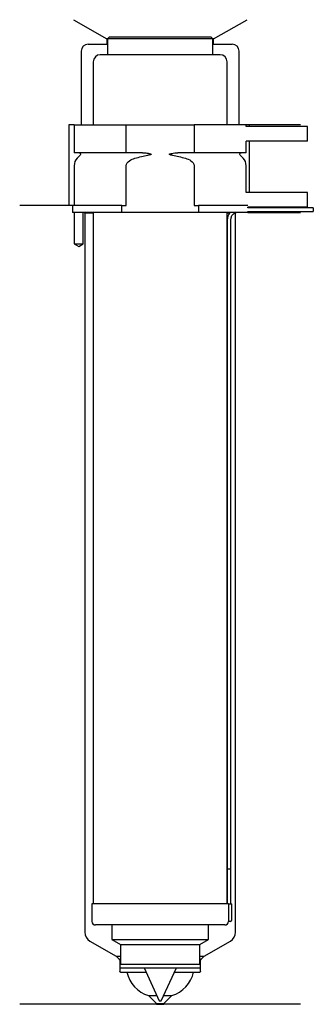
# Model space of a CAD drawing. Header units: inches. Extents: x 28 to 112, y 120 to 401.
import ezdxf

# ---------------------------------------------------------------- set-up
doc = ezdxf.new("R2010")
doc.units = ezdxf.units.IN
for name, color, linetype in [('201', 7, 'Continuous'), ('30', 7, 'Continuous'), ('32', 7, 'Continuous')]:
    doc.layers.add(name, color=color, linetype=linetype)

msp = doc.modelspace()

# ---------------------------------------------------------------- linework, layer by layer
at = {"layer": '201', "color": 113}
for p, q in [((43.4, 401.03), (52.92, 395.53)), ((83.32, 395.53), (92.85, 401.03)), ((47.62, 394.03), (52.92, 394.03)), ((53.12, 395.53), (52.92, 395.53)), ((52.92, 395.53), (52.92, 394.03)), ((52.92, 394.03), (53.12, 394.03)), ((83.32, 395.53), (83.12, 395.53)), ((83.12, 394.03), (83.32, 394.03)), ((83.32, 394.03), (83.32, 395.53)), ((83.32, 394.03), (88.62, 394.03)), ((45.62, 392.03), (45.62, 371.03)), ((90.62, 371.03), (90.62, 392.03)), ((42.12, 371.03), (42.12, 348.03)), ((43.62, 371.03), (42.12, 371.03)), ((108.12, 371.03), (92.62, 371.03)), ((93.42, 371.03), (93.42, 370.53)), ((93.42, 366.33), (93.42, 351.73)), ((42.12, 348.03), (28.12, 348.03)), ((43.12, 348.03), (28.12, 348.03)), ((43.12, 348.03), (43.12, 346.03)), ((43.67, 346.03), (43.67, 337.03)), ((46.17, 337.03), (46.17, 346.03)), ((46.52, 346.03), (46.62, 345.93)), ((46.62, 345.93), (49.07, 345.93)), ((46.62, 345.93), (46.62, 140.71)), ((87.17, 345.93), (87.92, 345.93)), ((89.37, 345.93), (89.62, 345.93)), ((89.62, 345.93), (89.72, 346.03)), ((89.62, 140.71), (89.62, 345.93)), ((93.12, 346.03), (108.12, 346.03)), ((43.67, 337.03), (44.92, 336.31)), ((44.92, 336.31), (46.17, 337.03)), ((48.12, 138.11), (55.62, 133.78)), ((80.63, 133.78), (88.12, 138.11)), ((55.62, 133.78), (56.32, 133.08)), ((55.62, 133.78), (56.82, 133.78)), ((56.62, 132.37), (56.62, 129.48)), ((79.43, 133.78), (80.63, 133.78)), ((79.63, 129.48), (79.63, 132.37)), ((79.92, 133.08), (80.63, 133.78)), ((56.82, 129.28), (58.62, 129.28)), ((58.62, 129.28), (64.09, 129.28)), ((72.16, 129.28), (77.62, 129.28)), ((77.62, 129.28), (79.43, 129.28)), ((64.82, 122.58), (67.12, 120.28)), ((64.82, 122.58), (67.16, 122.58)), ((69.09, 122.58), (71.42, 122.58)), ((69.12, 120.28), (71.42, 122.58)), ((67.12, 120.08), (28.12, 120.08)), ((67.12, 120.28), (69.12, 120.28)), ((67.12, 120.28), (67.12, 120.08)), ((67.12, 120.08), (69.12, 120.08)), ((69.12, 120.08), (69.12, 120.28)), ((108.12, 120.08), (69.12, 120.08))]:
    msp.add_line(p, q, dxfattribs=at)
for centre, radius, start, end in [((47.62, 392.03), 2, 90, 180), ((88.62, 392.03), 2, 0, 90), ((49.62, 140.71), 3, 180, 240), ((86.62, 140.71), 3, 300, 360), ((67.42, 131.2), 9, 192.3068, 253.2539), ((68.83, 131.2), 9, 286.7461, 347.6932)]:
    msp.add_arc(centre, radius, start, end, dxfattribs=at)
at = {"layer": '201', "color": 113, "extrusion": (0, 0, -1)}
for centre, radius, start, end in [((-55.62, 132.37), 1, 135, 180), ((-80.63, 132.37), 1, 0, 45), ((-56.82, 129.48), 0.2, -90, 0), ((-79.43, 129.48), 0.2, 180, 270)]:
    msp.add_arc(centre, radius, start, end, dxfattribs=at)
at = {"layer": '30', "color": 113}
for p, q in [((53.62, 396.03), (53.12, 395.53)), ((83.12, 395.53), (53.12, 395.53)), ((53.12, 395.53), (53.12, 391.03)), ((82.62, 396.03), (53.62, 396.03)), ((83.12, 395.53), (82.62, 396.03)), ((83.12, 391.03), (83.12, 395.53)), ((85.17, 391.03), (51.07, 391.03)), ((49.07, 389.03), (49.07, 371.03)), ((87.17, 371.03), (87.17, 389.03)), ((43.62, 371.03), (43.62, 363.03)), ((43.62, 371.03), (58.43, 371.03)), ((58.43, 371.03), (77.82, 371.03)), ((58.43, 363.03), (58.43, 371.03)), ((77.82, 371.03), (77.82, 363.03)), ((92.62, 371.03), (77.82, 371.03)), ((92.62, 370.53), (92.62, 371.03)), ((92.62, 363.03), (92.62, 366.33)), ((58.43, 363.03), (43.62, 363.03)), ((63.12, 363.03), (58.43, 363.03)), ((77.82, 363.03), (73.13, 363.03)), ((92.62, 363.03), (77.82, 363.03)), ((45.36, 362.34), (44.5, 361.49)), ((91.74, 361.49), (90.89, 362.34)), ((43.62, 359.37), (43.62, 348.03)), ((58.43, 348.03), (58.43, 359.37)), ((77.82, 359.37), (77.82, 348.03)), ((92.62, 351.73), (92.62, 359.37)), ((43.12, 348.03), (43.12, 346.03)), ((57.22, 348.03), (43.12, 348.03)), ((57.22, 346.03), (43.12, 346.03)), ((43.67, 346.03), (43.67, 337.03)), ((46.17, 337.03), (46.17, 346.03)), ((49.07, 346.03), (49.07, 148.73)), ((57.22, 346.03), (57.22, 348.03)), ((57.22, 348.03), (58.43, 348.03)), ((79.02, 346.03), (57.22, 346.03)), ((77.82, 348.03), (79.02, 348.03)), ((79.02, 348.03), (79.02, 346.03)), ((93.09, 348.03), (79.02, 348.03)), ((93.12, 346.03), (79.02, 346.03)), ((87.17, 148.73), (87.17, 346.03)), ((93.12, 347.33), (93.12, 347.53)), ((111.72, 347.33), (93.12, 347.33)), ((93.12, 346.03), (93.12, 346.33)), ((93.12, 346.33), (111.72, 346.33)), ((111.72, 347.33), (111.72, 346.33)), ((87.22, 343.83), (87.22, 158.73)), ((88.22, 158.73), (88.22, 343.83)), ((43.67, 337.03), (46.17, 337.03)), ((87.22, 158.73), (88.22, 158.73)), ((87.22, 158.73), (87.22, 148.73)), ((87.22, 158.73), (88.22, 158.73)), ((88.22, 148.73), (88.22, 158.73)), ((87.55, 148.73), (48.67, 148.73)), ((48.67, 148.73), (48.67, 143.73)), ((87.55, 148.73), (87.55, 144.23)), ((87.55, 148.73), (88.57, 148.73)), ((88.57, 144.23), (88.57, 148.73)), ((88.07, 143.73), (87.57, 143.73)), ((86.57, 142.73), (49.67, 142.73)), ((54.37, 142.73), (54.37, 138.54)), ((81.87, 138.54), (81.87, 142.73)), ((54.37, 138.54), (56.82, 137.13)), ((54.37, 138.54), (81.87, 138.54)), ((79.43, 137.13), (81.87, 138.54)), ((56.82, 137.13), (56.82, 131.53)), ((56.82, 137.13), (79.43, 137.13)), ((79.43, 131.53), (79.43, 137.13)), ((56.62, 131.53), (56.62, 130.53)), ((56.62, 131.53), (79.63, 131.53)), ((56.62, 130.53), (79.63, 130.53)), ((63.52, 130.53), (67.87, 121.03)), ((68.37, 121.03), (72.73, 130.53)), ((79.63, 130.53), (79.63, 131.53)), ((67.87, 121.03), (68.37, 121.03))]:
    msp.add_line(p, q, dxfattribs=at)
for centre, radius, start, end in [((51.07, 389.03), 2, 90, 180), ((85.17, 389.03), 2, 0, 90), ((46.62, 359.37), 3, 135, 180), ((89.62, 359.37), 3, 0, 45), ((90.72, 343.83), 3.5, 141.0539, 180), ((49.67, 143.73), 1, 180, 270), ((86.57, 143.73), 1, -90, 0), ((88.07, 144.23), 0.5, -90, 0)]:
    msp.add_arc(centre, radius, start, end, dxfattribs=at)
at = {"layer": '30', "color": 113, "extrusion": (0, 0, -1)}
for centre, radius, start, end in [((-45.07, 362.63), 0.4, 90, 225), ((-91.17, 362.63), 0.4, -45, 90), ((-90.72, 343.83), 2.5, 0, 61.6416)]:
    msp.add_arc(centre, radius, start, end, dxfattribs=at)
at = {"layer": '30', "color": 113}
for points, knots in [([(63.12, 363.03), (63.16, 363.03), (63.2, 363.03), (63.74, 363.02), (64.24, 362.98), (64.74, 362.9), (64.93, 362.86), (65.13, 362.83), (65.35, 362.75), (65.37, 362.74), (65.42, 362.72), (65.43, 362.72), (65.47, 362.7), (65.48, 362.69), (65.5, 362.67), (65.51, 362.66), (65.51, 362.65), (65.52, 362.64), (65.52, 362.63), (65.52, 362.63), (65.52, 362.62), (65.52, 362.61), (65.51, 362.6), (65.51, 362.59), (65.49, 362.57), (65.47, 362.56), (65.38, 362.5), (65.29, 362.48), (65.03, 362.41), (64.84, 362.37), (64.64, 362.34)], [0, 0, 0, 0, 0.037532, 0.037532, 0.479326, 0.479326, 0.479326, 0.652283, 0.652283, 0.67679, 0.67679, 0.692908, 0.692908, 0.709848, 0.709848, 0.715998, 0.715998, 0.722254, 0.722254, 0.726798, 0.726798, 0.731321, 0.731321, 0.738696, 0.738696, 0.757525, 0.757525, 0.830443, 0.830443, 1, 1, 1, 1]), ([(71.6, 362.34), (71.32, 362.39), (71, 362.4), (70.71, 362.6), (70.75, 362.69), (70.88, 362.75), (70.95, 362.77), (71.15, 362.83), (71.29, 362.86), (71.99, 362.98), (72.56, 363.03), (73.13, 363.03)], [0, 0, 0, 0, 0.25, 0.25, 0.3125, 0.3125, 0.375, 0.375, 0.5, 0.5, 1, 1, 1, 1]), ([(58.43, 359.37), (58.43, 359.95), (58.87, 360.45), (59.83, 361.1), (60.38, 361.32), (60.93, 361.49)], [0, 0, 0, 0, 0.5, 0.5, 1, 1, 1, 1]), ([(75.31, 361.49), (75.87, 361.32), (76.42, 361.1), (77.37, 360.45), (77.82, 359.95), (77.82, 359.37)], [0, 0, 0, 0, 0.5, 0.5, 1, 1, 1, 1]), ([(87.55, 144.23), (87.55, 144.17), (87.55, 144.12), (87.56, 144.01), (87.56, 143.96), (87.56, 143.87), (87.56, 143.84), (87.56, 143.78), (87.57, 143.76), (87.57, 143.74), (87.57, 143.73), (87.57, 143.73)], [0, 0, 0, 0, 0.207769, 0.207769, 0.415759, 0.415759, 0.624157, 0.624157, 0.834463, 0.834463, 1, 1, 1, 1])]:
    msp.add_open_spline(points, degree=3, knots=knots, dxfattribs=at)
for points in [[(60.93, 361.49), (62.15, 361.86), (63.38, 362.15), (64.64, 362.34)], [(71.6, 362.34), (72.85, 362.15), (74.09, 361.86), (75.31, 361.49)]]:
    msp.add_open_spline(points, degree=3, dxfattribs=at)
at = {"layer": '32', "color": 113}
for p, q in [((110.12, 370.53), (92.59, 370.53)), ((110.12, 366.33), (110.12, 370.53)), ((110.12, 366.33), (92.59, 366.33)), ((110.12, 351.73), (92.59, 351.73)), ((110.12, 347.53), (110.12, 351.73)), ((110.12, 347.53), (93.09, 347.53))]:
    msp.add_line(p, q, dxfattribs=at)

doc.saveas('drawing.dxf')
